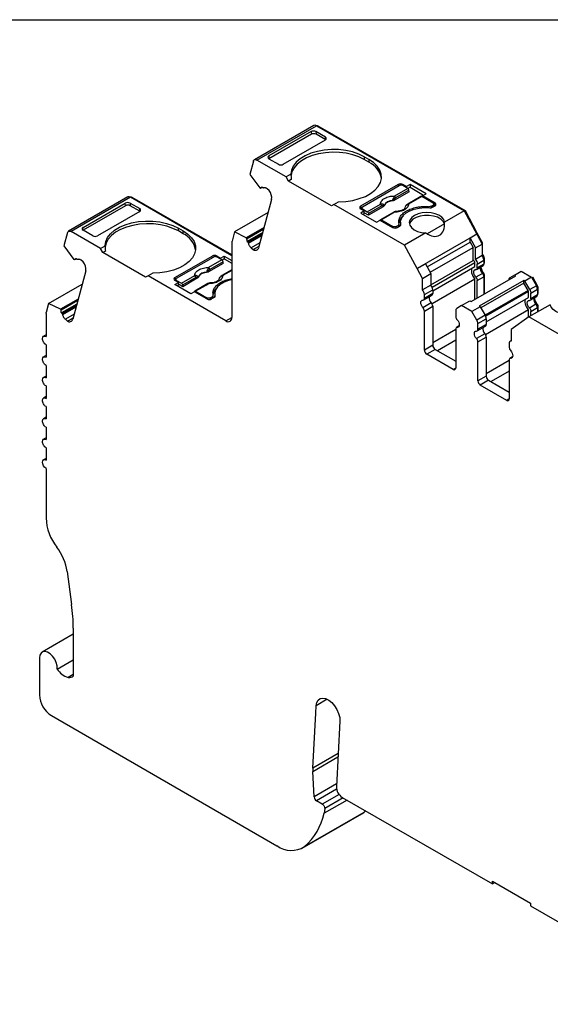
# Model space of a CAD drawing. Header units: millimetres. Extents: x 6 to 273, y 6 to 210.
# Tile 6 of 8: x 198 to 229, y 151 to 210. Entities that reach past the tile are written whole.
import ezdxf

# ---------------------------------------------------------------- set-up
doc = ezdxf.new("R2010")
doc.units = ezdxf.units.MM
doc.linetypes.add('SLD-Solid', pattern=[0])
doc.layers.add('TEXT', color=140, linetype='SLD-Solid', lineweight=25)

msp = doc.modelspace()

# ---------------------------------------------------------------- linework, layer by layer
for p, q in [((215.206, 203.261), (211.67, 201.22)), ((211.82, 201.206), (215.356, 203.247)), ((215.356, 203.247), (224.137, 198.177)), ((215.426, 203.206), (215.462, 203.226)), ((224.212, 198.175), (215.462, 203.226)), ((215.057, 202.739), (212.534, 201.283)), ((215.044, 202.895), (212.535, 201.447)), ((215.044, 202.895), (215.057, 202.739)), ((215.899, 202.565), (215.328, 202.895)), ((215.328, 202.895), (215.34, 202.739)), ((215.911, 202.41), (215.34, 202.739)), ((213.39, 200.953), (215.899, 202.402)), ((215.912, 202.41), (215.899, 202.565)), ((212.535, 201.447), (212.524, 201.29)), ((211.615, 201.142), (211.402, 200.346)), ((213.566, 200.198), (211.82, 201.206)), ((212.534, 201.283), (213.106, 200.953)), ((218.48, 201.239), (218.197, 201.402)), ((218.197, 201.402), (218.197, 201.239)), ((218.48, 201.075), (218.197, 201.239)), ((218.48, 201.239), (218.48, 201.075)), ((211.402, 200.346), (211.988, 199.551)), ((213.844, 200.359), (213.566, 200.198)), ((213.707, 199.953), (213.566, 200.198)), ((213.859, 200.04), (213.707, 199.953)), ((216.253, 198.483), (213.707, 199.953)), ((220.213, 199.749), (217.985, 198.463)), ((218.091, 198.422), (220.283, 199.688)), ((220.213, 199.749), (220.213, 199.647)), ((220.711, 199.624), (220.495, 199.749)), ((220.495, 199.749), (220.495, 199.688)), ((220.784, 199.521), (220.495, 199.688)), ((220.923, 199.747), (220.711, 199.624)), ((221.871, 199.199), (220.923, 199.747)), ((220.923, 199.747), (220.923, 199.583)), ((212.029, 199.515), (211.988, 199.551)), ((212.145, 199.582), (212.029, 199.515)), ((212.168, 199.561), (212.118, 199.605)), ((212.546, 199.395), (212.425, 199.502)), ((220.861, 199.313), (219.996, 198.814)), ((220.784, 199.521), (219.997, 199.066)), ((220.855, 199.406), (220.067, 198.951)), ((220.711, 199.563), (220.711, 199.624)), ((220.923, 199.583), (220.797, 199.511)), ((220.861, 199.313), (220.855, 199.406)), ((220.923, 199.583), (221.73, 199.118)), ((221.659, 199.077), (221.871, 199.199)), ((222.405, 198.647), (221.659, 199.077)), ((221.659, 199.077), (221.659, 199.016)), ((204.161, 199.01), (200.625, 196.969)), ((204.31, 198.996), (200.775, 196.955)), ((204.012, 198.487), (201.49, 197.031)), ((201.491, 197.195), (204, 198.644)), ((204.012, 198.487), (204, 198.644)), ((204.283, 198.644), (204.855, 198.314)), ((204.283, 198.644), (204.296, 198.488)), ((204.867, 198.158), (204.296, 198.488)), ((210.334, 195.518), (204.31, 198.996)), ((204.381, 198.955), (204.416, 198.975)), ((210.334, 195.559), (204.416, 198.975)), ((212.695, 198.861), (211.926, 195.993)), ((216.394, 198.565), (216.253, 198.483)), ((216.394, 198.565), (216.673, 198.726)), ((220.602, 196.136), (216.394, 198.565)), ((218.38, 198.133), (219.167, 198.587)), ((219.322, 198.425), (219.316, 198.488)), ((219.378, 198.486), (219.376, 198.5)), ((219.889, 198.797), (219.89, 198.782)), ((219.993, 198.879), (219.996, 198.814)), ((221.571, 199.043), (220.784, 198.588)), ((221.621, 199.038), (220.834, 198.583)), ((222.299, 198.647), (221.621, 199.038)), ((222.193, 198.463), (222.299, 198.524)), ((222.263, 198.402), (222.405, 198.483)), ((222.299, 198.524), (222.299, 198.422)), ((222.343, 198.447), (222.343, 198.585)), ((222.343, 198.519), (222.405, 198.483)), ((222.405, 198.483), (222.405, 198.647)), ((204.855, 198.15), (202.346, 196.702)), ((204.868, 198.158), (204.855, 198.314)), ((212.486, 198.084), (210.488, 196.93)), ((217.985, 198.463), (217.985, 198.3)), ((218.047, 198.335), (217.985, 198.3)), ((217.985, 198.3), (218.201, 198.175)), ((218.201, 198.175), (217.989, 198.053)), ((217.989, 198.053), (218.937, 197.505)), ((218.047, 198.361), (218.047, 198.264)), ((218.091, 198.3), (218.38, 198.133)), ((218.091, 198.238), (218.091, 198.3)), ((218.201, 198.012), (218.13, 197.971)), ((218.201, 198.012), (218.201, 198.175)), ((218.457, 197.925), (218.201, 198.073)), ((219.238, 198.472), (218.45, 198.018)), ((218.45, 198.018), (218.457, 197.925)), ((219.322, 198.425), (218.457, 197.925)), ((219.954, 198.109), (219.167, 197.655)), ((220.004, 198.104), (219.217, 197.65)), ((222.023, 198.43), (222.023, 198.374)), ((222.193, 198.375), (222.193, 198.463)), ((224.137, 198.177), (222.976, 197.507)), ((224.137, 198.177), (224.885, 196.791)), ((224.156, 198.143), (224.212, 198.175)), ((224.92, 196.862), (224.212, 198.175)), ((218.937, 197.505), (219.149, 197.628)), ((219.149, 197.628), (219.894, 197.197)), ((219.217, 197.65), (219.894, 197.259)), ((220.107, 197.259), (220.213, 197.32)), ((220.213, 197.32), (220.213, 197.218)), ((220.271, 197.252), (220.271, 197.402)), ((220.357, 197.514), (220.357, 197.351)), ((220.357, 197.351), (220.358, 197.311)), ((220.375, 197.343), (220.375, 197.379)), ((222.963, 197.409), (221.942, 196.819)), ((200.57, 196.891), (200.357, 196.095)), ((202.522, 195.946), (200.775, 196.955)), ((201.48, 197.038), (201.491, 197.195)), ((202.062, 196.701), (201.49, 197.031)), ((207.153, 197.15), (207.436, 196.987)), ((207.153, 196.987), (207.153, 197.15)), ((207.436, 196.824), (207.153, 196.987)), ((207.436, 196.824), (207.436, 196.987)), ((210.488, 196.93), (210.342, 196.383)), ((211.192, 196.581), (210.488, 196.93)), ((212.247, 197.189), (211.192, 196.581)), ((211.233, 196.544), (212.228, 197.118)), ((212.167, 196.891), (211.249, 196.361)), ((212.143, 196.804), (211.299, 196.317)), ((219.894, 197.259), (219.894, 197.197)), ((220.107, 197.172), (220.107, 197.259)), ((220.177, 197.197), (220.319, 197.279)), ((221.869, 196.868), (220.602, 196.136)), ((224.885, 196.791), (221.349, 194.75)), ((224.885, 196.791), (224.496, 196.566)), ((224.845, 196.818), (224.92, 196.862)), ((224.885, 196.791), (225.199, 196.208)), ((225.234, 196.279), (224.92, 196.861)), ((210.334, 196.324), (210.334, 191.844)), ((211.192, 196.581), (211.233, 196.544)), ((211.249, 196.361), (211.299, 196.317)), ((211.329, 196.262), (212.121, 196.719)), ((212.005, 196.286), (211.483, 195.985)), ((221.349, 194.75), (220.602, 196.136)), ((221.944, 194.85), (224.496, 196.323)), ((224.496, 196.323), (224.496, 196.566)), ((224.496, 196.566), (224.81, 195.984)), ((224.496, 196.323), (224.668, 196.002)), ((224.81, 195.984), (225.199, 196.208)), ((225.178, 196.246), (225.234, 196.279)), ((225.199, 196.208), (225.199, 195.523)), ((225.234, 195.569), (225.234, 196.279)), ((200.357, 196.095), (200.943, 195.3)), ((202.522, 195.946), (202.8, 196.107)), ((202.663, 195.701), (202.522, 195.946)), ((202.815, 195.789), (202.663, 195.701)), ((205.209, 194.232), (202.663, 195.701)), ((211.483, 195.985), (211.603, 195.878)), ((211.603, 195.878), (211.949, 196.077)), ((222.117, 194.529), (224.668, 196.002)), ((224.668, 195.233), (224.668, 196.002)), ((224.81, 195.298), (224.81, 195.984)), ((225.199, 195.549), (225.234, 195.569)), ((200.984, 195.264), (200.943, 195.3)), ((201.1, 195.33), (200.984, 195.264)), ((201.123, 195.31), (201.073, 195.354)), ((201.501, 195.144), (201.38, 195.251)), ((206.941, 194.211), (209.169, 195.497)), ((207.047, 194.171), (209.239, 195.436)), ((209.817, 195.061), (208.952, 194.562)), ((209.74, 195.269), (208.953, 194.815)), ((209.811, 195.154), (209.023, 194.7)), ((209.169, 195.395), (209.169, 195.497)), ((209.451, 195.497), (209.667, 195.373)), ((209.451, 195.497), (209.451, 195.436)), ((209.74, 195.269), (209.451, 195.436)), ((209.667, 195.373), (209.879, 195.495)), ((209.667, 195.311), (209.667, 195.373)), ((209.879, 195.332), (209.753, 195.259)), ((209.817, 195.061), (209.811, 195.154)), ((209.879, 195.495), (210.334, 195.232)), ((209.879, 195.495), (209.879, 195.332)), ((209.879, 195.332), (210.334, 195.069)), ((221.349, 194.75), (221.844, 195.036)), ((221.844, 195.036), (222.158, 194.453)), ((222.158, 193.784), (224.668, 195.233)), ((224.778, 195.102), (222.237, 193.635)), ((224.778, 194.874), (224.778, 195.102)), ((225.199, 195.523), (224.81, 195.298)), ((224.92, 195.02), (225.309, 195.245)), ((224.92, 194.792), (224.92, 195.02)), ((225.309, 195.017), (224.92, 194.792)), ((225.3, 195.321), (225.344, 195.347)), ((225.309, 195.245), (225.309, 195.017)), ((225.309, 195.099), (225.344, 195.119)), ((225.309, 195.065), (225.323, 195.073)), ((225.344, 195.119), (225.344, 195.347)), ((201.65, 194.61), (200.881, 191.742)), ((205.629, 194.474), (205.35, 194.313)), ((208.845, 194.545), (208.846, 194.53)), ((208.949, 194.627), (208.952, 194.562)), ((210.334, 194.68), (209.74, 194.337)), ((210.334, 194.646), (209.79, 194.332)), ((221.663, 194.167), (221.349, 194.75)), ((221.663, 194.167), (222.158, 194.453)), ((222.158, 194.453), (222.158, 193.768)), ((222.268, 193.425), (224.778, 194.874)), ((225.224, 194.467), (224.835, 194.243)), ((224.878, 194.701), (225.267, 194.925)), ((225.302, 194.47), (225.247, 194.439)), ((227.135, 194.364), (227.524, 194.589)), ((227.524, 194.589), (228.137, 194.235)), ((227.624, 194.531), (227.659, 194.551)), ((199.443, 192.679), (201.441, 193.833)), ((205.35, 194.313), (205.209, 194.232)), ((209.981, 191.64), (205.35, 194.313)), ((206.941, 194.211), (206.941, 194.048)), ((207.003, 194.084), (206.941, 194.048)), ((207.157, 193.924), (206.941, 194.048)), ((206.945, 193.801), (207.157, 193.924)), ((207.893, 193.254), (206.945, 193.801)), ((207.003, 194.109), (207.003, 194.012)), ((207.047, 194.048), (207.336, 193.881)), ((207.047, 193.987), (207.047, 194.048)), ((207.157, 193.76), (207.157, 193.924)), ((207.413, 193.674), (207.157, 193.821)), ((207.336, 193.881), (208.123, 194.336)), ((208.194, 194.221), (207.406, 193.766)), ((208.278, 194.173), (207.413, 193.674)), ((208.91, 193.858), (208.123, 193.403)), ((208.96, 193.853), (208.173, 193.398)), ((208.278, 194.173), (208.272, 194.236)), ((208.334, 194.234), (208.332, 194.249)), ((221.663, 193.482), (221.663, 194.167)), ((224.778, 194.126), (222.227, 192.653)), ((224.554, 192.793), (227.206, 194.323)), ((224.778, 192.922), (224.778, 194.126)), ((224.92, 194.044), (225.309, 194.269)), ((224.92, 193.004), (224.92, 194.044)), ((227.678, 194.051), (225.026, 192.52)), ((227.678, 193.888), (225.132, 192.418)), ((227.69, 193.881), (225.138, 192.408)), ((225.296, 194.343), (225.344, 194.371)), ((225.309, 194.269), (225.309, 193.228)), ((225.344, 193.249), (225.344, 194.371)), ((227.135, 194.364), (226.844, 194.196)), ((227.206, 194.323), (227.135, 194.364)), ((227.678, 193.888), (227.678, 194.051)), ((227.748, 194.01), (227.678, 194.051)), ((227.69, 193.881), (227.678, 193.888)), ((227.94, 193.448), (227.69, 193.881)), ((228.137, 194.235), (227.748, 194.01)), ((228.04, 193.506), (227.748, 194.01)), ((228.137, 194.235), (228.429, 193.73)), ((228.158, 194.199), (228.214, 194.231)), ((228.485, 193.762), (228.214, 194.231)), ((207.157, 193.76), (207.086, 193.719)), ((207.406, 193.766), (207.413, 193.674)), ((208.105, 193.376), (207.893, 193.254)), ((208.85, 192.946), (208.105, 193.376)), ((208.173, 193.398), (208.85, 193.007)), ((209.313, 193.262), (209.313, 193.099)), ((222.158, 193.768), (221.663, 193.482)), ((221.773, 193.204), (222.268, 193.489)), ((222.268, 193.262), (221.773, 192.976)), ((222.268, 193.489), (222.268, 193.262)), ((227.94, 193.448), (225.388, 191.975)), ((227.96, 193.378), (225.419, 191.911)), ((227.96, 193.037), (227.96, 193.378)), ((228.429, 193.73), (228.04, 193.506)), ((228.102, 193.296), (228.491, 193.521)), ((228.102, 192.956), (228.102, 193.296)), ((228.429, 193.73), (228.485, 193.762)), ((228.482, 193.597), (228.526, 193.623)), ((228.491, 193.521), (228.491, 193.18)), ((228.491, 193.262), (228.526, 193.282)), ((228.491, 193.228), (228.505, 193.236)), ((228.526, 193.282), (228.526, 193.623)), ((199.443, 192.679), (199.297, 192.132)), ((200.147, 192.33), (199.443, 192.679)), ((201.202, 192.938), (200.147, 192.33)), ((200.188, 192.293), (201.183, 192.867)), ((201.122, 192.64), (200.204, 192.11)), ((208.85, 193.007), (208.85, 192.946)), ((209.063, 193.007), (209.169, 193.068)), ((209.063, 192.92), (209.063, 193.007)), ((209.275, 193.028), (209.133, 192.946)), ((209.169, 193.068), (209.169, 192.966)), ((209.227, 193), (209.227, 193.15)), ((209.313, 193.099), (209.314, 193.06)), ((209.331, 193.091), (209.331, 193.127)), ((222.183, 192.712), (221.688, 192.426)), ((221.732, 192.884), (222.227, 193.17)), ((221.773, 192.976), (221.773, 193.204)), ((223.989, 192.548), (224.484, 192.834)), ((224.484, 192.834), (224.554, 192.793)), ((225.45, 191.588), (227.96, 193.037)), ((228.406, 192.63), (228.017, 192.406)), ((228.06, 192.864), (228.449, 193.089)), ((228.491, 193.18), (228.102, 192.956)), ((228.484, 192.633), (228.429, 192.602)), ((199.289, 192.073), (199.289, 190.708)), ((200.147, 192.33), (200.188, 192.293)), ((200.204, 192.11), (200.254, 192.066)), ((201.099, 192.553), (200.254, 192.066)), ((200.285, 192.011), (201.076, 192.468)), ((221.773, 192.228), (222.268, 192.513)), ((221.773, 189.907), (221.773, 192.228)), ((222.268, 192.513), (222.268, 190.193)), ((223.635, 192.242), (223.635, 191.901)), ((223.989, 192.548), (223.697, 192.379)), ((224.602, 192.194), (223.989, 192.548)), ((225.097, 192.48), (224.602, 192.194)), ((224.893, 191.689), (224.602, 192.194)), ((225.026, 192.52), (225.097, 192.48)), ((225.097, 192.48), (225.388, 191.975)), ((227.96, 192.289), (225.409, 190.816)), ((227.96, 191.852), (227.96, 192.289)), ((229.256, 192.603), (227.989, 191.872)), ((228.102, 192.207), (228.491, 192.432)), ((228.102, 191.937), (228.102, 192.207)), ((228.478, 192.506), (228.526, 192.534)), ((228.491, 192.432), (228.491, 192.161)), ((228.526, 192.182), (228.526, 192.534)), ((200.96, 192.035), (200.438, 191.734)), ((200.438, 191.734), (200.558, 191.626)), ((200.558, 191.626), (200.904, 191.826)), ((209.981, 191.64), (210.334, 191.844)), ((225.388, 191.975), (224.893, 191.689)), ((224.955, 191.48), (225.45, 191.766)), ((224.955, 191.139), (224.955, 191.48)), ((225.45, 191.766), (225.45, 191.425)), ((227.989, 191.872), (226.927, 191.128)), ((232.196, 189.443), (227.989, 191.872)), ((222.268, 190.356), (223.635, 191.145)), ((223.635, 191.153), (223.635, 188.832)), ((223.838, 191.337), (223.676, 191.244)), ((223.72, 191.254), (223.829, 191.317)), ((225.365, 190.875), (224.87, 190.589)), ((224.914, 191.048), (225.409, 191.333)), ((225.45, 191.425), (224.955, 191.139)), ((226.927, 191.128), (226.927, 190.443)), ((199.289, 190.81), (199.139, 190.723)), ((223.635, 190.492), (222.551, 189.866)), ((224.955, 190.391), (225.45, 190.676)), ((224.955, 188.07), (224.955, 190.391)), ((225.45, 190.676), (225.45, 188.356)), ((226.817, 190.292), (226.817, 190.064)), ((226.927, 190.457), (226.879, 190.429)), ((199.289, 190.218), (199.289, 189.483)), ((222.268, 190.193), (221.773, 189.907)), ((222.41, 189.948), (221.915, 189.662)), ((222.41, 189.948), (223.635, 189.241)), ((199.289, 189.585), (199.139, 189.498)), ((223.494, 188.751), (221.915, 189.662)), ((225.45, 188.519), (226.817, 189.308)), ((226.817, 189.316), (226.817, 186.996)), ((227.02, 189.501), (226.858, 189.408)), ((226.902, 189.417), (227.011, 189.48)), ((199.289, 188.994), (199.289, 188.259)), ((223.635, 188.832), (223.494, 188.751)), ((226.817, 188.655), (225.733, 188.029)), ((199.289, 188.36), (199.139, 188.273)), ((225.45, 188.356), (224.955, 188.07)), ((225.592, 188.111), (225.097, 187.825)), ((225.592, 188.111), (226.817, 187.404)), ((199.289, 187.769), (199.289, 187.034)), ((226.676, 186.914), (225.097, 187.825)), ((199.289, 187.135), (199.139, 187.049)), ((226.817, 186.996), (226.676, 186.914)), ((199.289, 186.544), (199.289, 185.809)), ((199.289, 185.91), (199.139, 185.824)), ((199.289, 185.319), (199.289, 184.584)), ((199.289, 184.686), (199.139, 184.599)), ((199.289, 184.094), (199.289, 183.359)), ((199.289, 183.461), (199.139, 183.374)), ((199.289, 182.869), (199.289, 179.918)), ((200.548, 176.731), (200.811, 174.778)), ((200.91, 173.361), (200.91, 170.519)), ((200.91, 173.015), (199.058, 171.946)), ((198.902, 171.603), (198.902, 169.398)), ((199.961, 170.937), (200.91, 171.485)), ((200.91, 170.618), (200.603, 170.441)), ((215.317, 168.305), (215.341, 168.759)), ((216.004, 169.142), (215.341, 168.759)), ((199.609, 168.173), (213.014, 160.435)), ((215.141, 165.05), (215.317, 168.305)), ((216.753, 167.845), (216.542, 163.944)), ((216.649, 165.921), (215.141, 165.05)), ((215.141, 164.849), (216.638, 165.713)), ((215.221, 163.339), (215.141, 164.849)), ((216.551, 164.107), (215.221, 163.339)), ((216.557, 163.794), (215.362, 163.105)), ((216.706, 163.481), (215.708, 162.905)), ((215.708, 162.905), (215.362, 163.105)), ((217.178, 163.145), (215.82, 162.361)), ((216.948, 163.277), (215.849, 162.643)), ((216.895, 163.308), (225.816, 158.158)), ((214.514, 160.286), (218.049, 162.327)), ((214.651, 160.382), (218.187, 162.423)), ((215.849, 162.643), (215.82, 162.361)), ((218.049, 162.327), (218.187, 162.423)), ((218.187, 162.423), (218.279, 162.502)), ((225.816, 158.321), (228.079, 157.015)), ((225.816, 158.158), (225.816, 158.321)), ((225.816, 158.158), (225.957, 158.24)), ((228.079, 157.015), (228.079, 156.852)), ((228.079, 156.852), (238.212, 151.002))]:
    msp.add_line(p, q)
at = {"flags": 128}
for points in [[(218.197, 201.402), (217.87, 201.562), (217.5, 201.688), (217.099, 201.776), (216.678, 201.824), (216.25, 201.831), (215.825, 201.796), (215.416, 201.721), (215.035, 201.607), (214.693, 201.458), (214.399, 201.277), (214.161, 201.071), (213.986, 200.845), (213.88, 200.605), (213.844, 200.359)], [(218.197, 201.239), (217.878, 201.395), (217.519, 201.519), (217.13, 201.607), (216.721, 201.658), (216.303, 201.669), (215.888, 201.641), (215.486, 201.573), (215.109, 201.469), (214.766, 201.331), (214.467, 201.162), (214.22, 200.967), (214.031, 200.751), (213.906, 200.521), (213.848, 200.282), (213.846, 200.253)], [(211.615, 201.142), (211.627, 201.173), (211.644, 201.198), (211.665, 201.217), (211.691, 201.229), (211.72, 201.234), (211.752, 201.232), (211.786, 201.222), (211.82, 201.206)], [(216.673, 198.726), (217.1, 198.746), (217.516, 198.808), (217.908, 198.908), (218.265, 199.046), (218.577, 199.216), (218.835, 199.413), (219.032, 199.633), (219.163, 199.869), (219.223, 200.114), (219.211, 200.362), (219.128, 200.605), (218.975, 200.836), (218.757, 201.049), (218.48, 201.239)], [(220.375, 197.379), (220.359, 197.56), (220.408, 197.738), (220.52, 197.907), (220.691, 198.059), (220.913, 198.187), (221.175, 198.285), (221.468, 198.35), (221.777, 198.379), (222.09, 198.369)], [(222.976, 197.507), (222.927, 197.659), (222.813, 197.799), (222.642, 197.917), (222.424, 198.007), (222.174, 198.062), (221.908, 198.079), (221.643, 198.057), (221.397, 197.996), (221.185, 197.902), (221.021, 197.779), (220.917, 197.637), (220.878, 197.484), (220.907, 197.331), (221.002, 197.186), (221.158, 197.061), (221.363, 196.962), (221.606, 196.896), (221.869, 196.868)], [(222.963, 197.409), (222.885, 197.558), (222.744, 197.691), (222.549, 197.798), (222.312, 197.874), (222.05, 197.912), (221.78, 197.91), (221.52, 197.868), (221.287, 197.79), (221.096, 197.68), (220.96, 197.545), (220.888, 197.395), (220.887, 197.391)], [(202.8, 196.107), (202.836, 196.354), (202.942, 196.594), (203.117, 196.82), (203.355, 197.026), (203.649, 197.206), (203.991, 197.355), (204.372, 197.469), (204.781, 197.544), (205.206, 197.579), (205.634, 197.572), (206.055, 197.524), (206.456, 197.436), (206.826, 197.31), (207.153, 197.15)], [(207.153, 196.987), (206.834, 197.143), (206.475, 197.267), (206.086, 197.356), (205.677, 197.406), (205.259, 197.417), (204.844, 197.389), (204.442, 197.322), (204.065, 197.218), (203.722, 197.079), (203.423, 196.91), (203.176, 196.715), (202.987, 196.5), (202.862, 196.269), (202.804, 196.03), (202.802, 196.001)], [(200.57, 196.891), (200.582, 196.922), (200.599, 196.947), (200.62, 196.966), (200.646, 196.978), (200.675, 196.983), (200.707, 196.981), (200.74, 196.971), (200.775, 196.955)], [(207.436, 196.987), (207.713, 196.798), (207.931, 196.585), (208.084, 196.353), (208.167, 196.11), (208.179, 195.863), (208.119, 195.618), (207.988, 195.382), (207.791, 195.162), (207.533, 194.964), (207.22, 194.794), (206.863, 194.657), (206.472, 194.556), (206.056, 194.495), (205.629, 194.474)], [(210.334, 194.083), (210.131, 194.034), (209.869, 193.935), (209.647, 193.807), (209.476, 193.656), (209.364, 193.487), (209.315, 193.308), (209.331, 193.127)], [(230.363, 193.242), (230.626, 193.214), (230.868, 193.148), (231.074, 193.049), (231.23, 192.924), (231.325, 192.779), (231.354, 192.626), (231.315, 192.473), (231.211, 192.331), (231.047, 192.208), (230.835, 192.114), (230.589, 192.053), (230.324, 192.031), (230.058, 192.048), (229.808, 192.103), (229.59, 192.193), (229.419, 192.311), (229.305, 192.451), (229.256, 192.603)], [(221.688, 192.426), (221.636, 192.494), (221.596, 192.57), (221.57, 192.649), (221.561, 192.724), (221.57, 192.789), (221.596, 192.838), (221.636, 192.868), (221.688, 192.875)], [(223.72, 191.703), (223.772, 191.635), (223.812, 191.559), (223.838, 191.48), (223.847, 191.405), (223.838, 191.34), (223.812, 191.29), (223.772, 191.261), (223.72, 191.254)], [(224.87, 190.589), (224.818, 190.657), (224.778, 190.733), (224.752, 190.812), (224.743, 190.887), (224.752, 190.952), (224.778, 191.002), (224.818, 191.031), (224.87, 191.038)], [(226.902, 189.866), (226.954, 189.798), (226.994, 189.722), (227.02, 189.643), (227.029, 189.568), (227.02, 189.503), (226.994, 189.454), (226.954, 189.424), (226.902, 189.417)], [(199.289, 182.869), (199.208, 182.935), (199.139, 183.028), (199.094, 183.134), (199.077, 183.237), (199.094, 183.321), (199.139, 183.374), (199.208, 183.388), (199.289, 183.359)], [(199.961, 170.937), (199.952, 171.121), (199.898, 171.32), (199.805, 171.517), (199.68, 171.695), (199.534, 171.839), (199.378, 171.937), (199.228, 171.98), (199.095, 171.964), (198.991, 171.891), (198.925, 171.767), (198.902, 171.603)], [(215.341, 168.759), (215.376, 168.948), (215.457, 169.093), (215.578, 169.184), (215.731, 169.215), (215.905, 169.184), (216.089, 169.092), (216.271, 168.947), (216.437, 168.758), (216.576, 168.538), (216.679, 168.302), (216.74, 168.065), (216.753, 167.845)]]:
    msp.add_lwpolyline(points, dxfattribs=at)
for centre, radius, start, end in [((215.268, 203.122), 0.152, 54.67239, 114.01711), ((215.402, 203.143), 0.102, 54.34676, 109.60724), ((217.919, 199.873), 1.327, 10.55249, 64.96313), ((220.354, 199.476), 0.307, 62.6096, 117.39042), ((212.026, 198.963), 0.676, 351.38161, 39.7694), ((219.913, 198.936), 0.155, 5.68902, 57.19916), ((204.223, 198.872), 0.152, 54.80899, 114.06172), ((204.357, 198.893), 0.102, 54.52046, 109.65287), ((219.083, 198.457), 0.155, 5.68902, 57.19916), ((219.208, 198.535), 0.118, 336.66805, 18.17486), ((219.878, 198.224), 0.573, 88.84481, 151.14981), ((219.671, 198.496), 0.5, 49.88216, 58.74263), ((220.677, 198.485), 0.00686, 52.52034, 103.5057), ((220.805, 198.543), 0.0497, 54.01604, 114.69587), ((222.374, 198.565), 0.0873, 290.78336, 69.21621), ((218.016, 198.381), 0.0873, 110.78347, 249.21698), ((219.975, 198.064), 0.0498, 54.01822, 114.67137), ((222.124, 198.668), 0.301, 263.66944, 297.5974), ((220.284, 197.364), 0.0919, 292.11456, 9.09384), ((206.875, 195.622), 1.327, 10.55249, 64.96313), ((220.036, 197.47), 0.307, 242.60974, 297.39022), ((210.564, 196.326), 0.23, 165.57282, 180.51026), ((211.727, 196.042), 0.205, 233.14551, 346.27553), ((200.981, 194.712), 0.676, 351.38161, 39.7694), ((209.31, 195.224), 0.307, 62.60967, 117.39033), ((224.847, 195.223), 0.462, 2.68162, 40.48108), ((225.21, 195.007), 0.0995, 305.30611, 6.00619), ((208.834, 193.972), 0.573, 88.84481, 151.14981), ((208.627, 194.244), 0.5, 49.88216, 58.74263), ((208.869, 194.684), 0.155, 5.68902, 57.19916), ((225.493, 194.756), 0.395, 168.79208, 226.95592), ((224.998, 194.253), 0.311, 2.82593, 43.43122), ((206.972, 194.13), 0.0873, 110.78348, 249.21698), ((208.039, 194.205), 0.155, 5.68902, 57.19916), ((208.164, 194.283), 0.118, 336.66805, 18.17486), ((208.931, 193.813), 0.0498, 54.01822, 114.67137), ((209.633, 194.233), 0.00686, 52.52034, 103.5057), ((209.76, 194.292), 0.0497, 54.01604, 114.69587), ((221.312, 193.182), 0.462, 2.6816, 40.48111), ((221.807, 193.468), 0.462, 2.68163, 40.48107), ((222.169, 193.251), 0.0995, 305.30602, 6.00582), ((228.058, 193.506), 0.433, 1.95642, 31.14371), ((208.992, 193.219), 0.307, 242.60998, 297.3903), ((209.24, 193.113), 0.0919, 292.11493, 9.09371), ((221.689, 192.961), 0.0853, 269.39175, 10.36502), ((222.453, 193), 0.395, 168.79208, 226.95598), ((221.957, 192.498), 0.311, 2.82617, 43.43111), ((228.675, 192.919), 0.395, 168.79207, 226.95594), ((228.18, 192.416), 0.311, 2.82606, 43.43123), ((228.392, 193.17), 0.0995, 305.30578, 6.00643), ((221.462, 192.212), 0.311, 2.82606, 43.43134), ((223.785, 192.257), 0.151, 125.69812, 185.62053), ((200.682, 191.791), 0.205, 233.14551, 346.27553), ((210.119, 191.809), 0.218, 230.79667, 9.21405), ((223.946, 191.917), 0.311, 182.82626, 223.43119), ((224.523, 191.465), 0.433, 1.95645, 31.14372), ((225.018, 191.751), 0.433, 1.95669, 31.14358), ((223.719, 191.168), 0.0853, 89.39197, 190.36578), ((224.871, 191.124), 0.0853, 269.39183, 10.36529), ((225.635, 191.164), 0.395, 168.79207, 226.95596), ((225.139, 190.661), 0.311, 2.82618, 43.43118), ((225.351, 191.414), 0.0995, 305.306, 6.0061), ((224.644, 190.375), 0.311, 2.82618, 43.43118), ((226.946, 190.314), 0.131, 98.38579, 189.50163), ((222.08, 189.921), 0.307, 182.60555, 237.3945), ((222.575, 190.207), 0.307, 182.60548, 237.39454), ((227.128, 190.08), 0.311, 182.82615, 223.43126), ((226.901, 189.331), 0.0853, 89.39187, 190.36542), ((223.549, 188.819), 0.0873, 230.79687, 9.21367), ((225.262, 188.084), 0.307, 182.60562, 237.39459), ((225.757, 188.37), 0.307, 182.60554, 237.39463), ((226.731, 186.982), 0.0873, 230.79706, 9.21398), ((202.326, 180.051), 3.04, 182.51692, 217.92425), ((197.373, 176.235), 3.213, 8.88874, 37.31959), ((190.29, 173.333), 10.619, 0.15238, 7.81787), ((200.892, 171.48), 1.079, 210.25442, 254.45413), ((200.437, 169.468), 1.537, 182.60554, 237.39441), ((217.027, 164.952), 1.889, 177.01428, 183.11535), ((217.303, 163.95), 0.761, 180.41914, 237.5877), ((215.53, 163.365), 0.31, 184.83521, 237.24431), ((212.214, 163.155), 3.692, 311.30381, 347.57405), ((213.87, 161.571), 1.422, 232.98477, 303.29035)]:
    msp.add_arc(centre, radius, start, end)
for centre, major_axis, ratio, start_param, end_param in [((215.186, 202.813), (0.2, 0.001), 0.577279, 0.781586, 2.352383), ((215.198, 202.657), (0.2, 0.001), 0.577279, 0.781587, 2.352383), ((215.757, 202.483), (0.2, 0.001), 0.577279, 5.493975, 7.06477), ((212.676, 201.365), (0.2, 0.001), 0.577279, 2.352383, 3.923179), ((213.248, 201.035), (0.2, 0.001), 0.577279, 3.923179, 5.493975), ((216.394, 198.891), (-1.803, 3.123), 0.577335, 0.787087, 0.892479), ((204.142, 198.562), (0.2, 0.001), 0.577279, 0.781586, 2.352383), ((204.713, 198.232), (0.2, 0.001), 0.577279, 5.493975, 7.06477), ((221.927, 198.105), (-0.725, 1.386), 0.547657, 2.323184, 4.005348), ((221.927, 197.862), (-0.725, 1.386), 0.547657, 4.045175, 4.11376), ((201.632, 197.113), (0.2, 0.001), 0.577279, 2.352383, 3.923179), ((202.204, 196.783), (0.2, 0.001), 0.577279, 3.923179, 5.493975), ((205.35, 194.64), (-1.803, 3.123), 0.577335, 0.787087, 0.89248)]:
    msp.add_ellipse(centre, major_axis=major_axis, ratio=ratio, start_param=start_param, end_param=end_param)
for points, knots in [([(220.495, 199.688), (220.485, 199.693), (220.466, 199.702), (220.429, 199.711), (220.383, 199.714), (220.329, 199.709), (220.299, 199.695), (220.283, 199.688)], [0, 0, 0, 0, 0.168224, 0.331133, 0.500763, 0.749586, 1, 1, 1, 1]), ([(212.029, 199.515), (212.037, 199.528), (212.052, 199.555), (212.082, 199.585), (212.106, 199.598), (212.118, 199.605)], [0, 0, 0, 0, 0.3345063, 0.6654937, 1, 1, 1, 1]), ([(212.211, 199.551), (212.22, 199.557), (212.238, 199.568), (212.272, 199.573), (212.314, 199.568), (212.367, 199.549), (212.406, 199.518), (212.425, 199.502)], [0, 0, 0, 0, 0.1671016, 0.3319461, 0.5003862, 0.7494426, 1, 1, 1, 1]), ([(219.167, 198.587), (219.168, 198.602), (219.17, 198.632), (219.181, 198.677), (219.2, 198.721), (219.235, 198.78), (219.299, 198.852), (219.407, 198.928), (219.539, 198.99), (219.686, 199.034), (219.841, 199.061), (219.945, 199.065), (219.997, 199.066)], [0, 0, 0, 0, 0.0602697, 0.1200562, 0.1798933, 0.2403137, 0.3700145, 0.5001284, 0.6298294, 0.7599435, 0.879871, 1, 1, 1, 1]), ([(220.855, 199.406), (220.853, 199.427), (220.845, 199.451), (220.819, 199.493), (220.802, 199.511), (220.784, 199.521)], [0, 0, 0, 0, 0.5, 0.5, 1, 1, 1, 1]), ([(204.296, 198.488), (204.286, 198.493), (204.267, 198.503), (204.232, 198.514), (204.194, 198.52), (204.142, 198.523), (204.074, 198.517), (204.033, 198.497), (204.012, 198.487)], [0, 0, 0, 0, 0.126961, 0.24931, 0.372135, 0.500462, 0.749301, 1, 1, 1, 1]), ([(219.316, 198.488), (219.309, 198.489), (219.293, 198.493), (219.266, 198.487), (219.247, 198.477), (219.238, 198.472)], [0, 0, 0, 0, 0.317222, 0.645084, 1, 1, 1, 1]), ([(219.376, 198.5), (219.373, 198.499), (219.366, 198.496), (219.349, 198.492), (219.333, 198.49), (219.321, 198.488), (219.316, 198.488)], [0, 0, 0, 0, 0.332097, 0.61117, 0.833934, 1, 1, 1, 1]), ([(219.378, 198.486), (219.375, 198.478), (219.368, 198.463), (219.349, 198.442), (219.331, 198.43), (219.322, 198.425)], [0, 0, 0, 0, 0.3357194, 0.6642806, 1, 1, 1, 1]), ([(219.89, 198.782), (219.865, 198.778), (219.814, 198.772), (219.742, 198.757), (219.674, 198.736), (219.611, 198.711), (219.547, 198.679), (219.487, 198.638), (219.436, 198.59), (219.398, 198.539), (219.384, 198.504), (219.378, 198.486)], [0, 0, 0, 0, 0.101069, 0.200103, 0.298615, 0.398141, 0.500173, 0.626627, 0.756016, 0.877292, 1, 1, 1, 1]), ([(219.889, 198.797), (219.894, 198.809), (219.903, 198.832), (219.914, 198.866), (219.923, 198.897), (219.928, 198.915), (219.93, 198.924)], [0, 0, 0, 0, 0.306881, 0.575882, 0.806979, 1, 1, 1, 1]), ([(219.993, 198.879), (219.981, 198.867), (219.951, 198.836), (219.913, 198.812), (219.889, 198.797)], [0, 0, 0, 0, 0.389276, 1, 1, 1, 1]), ([(219.996, 198.814), (219.986, 198.808), (219.966, 198.798), (219.93, 198.787), (219.903, 198.783), (219.89, 198.782)], [0, 0, 0, 0, 0.3357194, 0.6642806, 1, 1, 1, 1]), ([(220.067, 198.951), (220.053, 198.942), (220.026, 198.924), (220.004, 198.893), (219.993, 198.879)], [0, 0, 0, 0, 0.521485, 1, 1, 1, 1]), ([(220.834, 198.583), (220.833, 198.568), (220.831, 198.538), (220.82, 198.494), (220.801, 198.45), (220.766, 198.391), (220.702, 198.319), (220.594, 198.243), (220.462, 198.181), (220.315, 198.137), (220.16, 198.109), (220.056, 198.106), (220.004, 198.104)], [0, 0, 0, 0, 0.06027, 0.120056, 0.179893, 0.240314, 0.370015, 0.500128, 0.629829, 0.759943, 0.879871, 1, 1, 1, 1]), ([(220.784, 198.588), (220.762, 198.574), (220.723, 198.549), (220.69, 198.509), (220.675, 198.491)], [0, 0, 0, 0, 0.553024, 1, 1, 1, 1]), ([(221.621, 199.038), (221.612, 199.042), (221.595, 199.049), (221.578, 199.049), (221.572, 199.043), (221.571, 199.042)], [0, 0, 0, 0, 0.472475, 0.94495, 1, 1, 1, 1]), ([(222.299, 198.647), (222.326, 198.631), (222.343, 198.608), (222.343, 198.563), (222.326, 198.54), (222.299, 198.524)], [0, 0, 0, 0, 0.5, 0.5, 1, 1, 1, 1]), ([(218.091, 198.3), (218.064, 198.316), (218.047, 198.338), (218.047, 198.384), (218.064, 198.406), (218.091, 198.422)], [0, 0, 0, 0, 0.5, 0.5, 1, 1, 1, 1]), ([(218.38, 198.133), (218.398, 198.123), (218.415, 198.105), (218.441, 198.063), (218.449, 198.039), (218.45, 198.018)], [0, 0, 0, 0, 0.5, 0.5, 1, 1, 1, 1]), ([(220.057, 198.143), (220.04, 198.14), (220.007, 198.136), (219.971, 198.118), (219.954, 198.109)], [0, 0, 0, 0, 0.512278, 1, 1, 1, 1]), ([(220.057, 198.142), (220.052, 198.141), (220.037, 198.139), (220.017, 198.118), (220.004, 198.104)], [0, 0, 0, 0, 0.3178823, 1, 1, 1, 1]), ([(220.071, 198.138), (220.067, 198.141), (220.063, 198.144), (220.058, 198.142), (220.057, 198.142)], [0, 0, 0, 0, 0.826719, 1, 1, 1, 1]), ([(220.619, 198.356), (220.598, 198.327), (220.557, 198.269), (220.415, 198.199), (220.247, 198.152), (220.119, 198.147), (220.066, 198.145)], [0, 0, 0, 0, 0.261846, 0.528245, 0.802184, 1, 1, 1, 1]), ([(220.269, 197.418), (220.264, 197.441), (220.255, 197.487), (220.252, 197.556), (220.258, 197.625), (220.273, 197.693), (220.298, 197.761), (220.354, 197.872), (220.472, 198.019), (220.698, 198.183), (220.981, 198.313), (221.273, 198.391), (221.544, 198.43), (221.784, 198.444), (221.943, 198.435), (222.023, 198.43)], [0, 0, 0, 0, 0.042112, 0.083729, 0.125101, 0.166484, 0.208132, 0.250294, 0.375098, 0.50009, 0.624895, 0.749887, 0.833557, 0.916248, 1, 1, 1, 1]), ([(219.146, 197.616), (219.148, 197.635), (219.156, 197.65), (219.182, 197.662), (219.199, 197.66), (219.217, 197.65)], [0, 0, 0, 0, 0.5, 0.5, 1, 1, 1, 1]), ([(220.213, 197.32), (220.223, 197.327), (220.243, 197.34), (220.262, 197.365), (220.273, 197.391), (220.27, 197.409), (220.269, 197.418)], [0, 0, 0, 0, 0.249233, 0.499959, 0.749241, 1, 1, 1, 1]), ([(220.54, 197.892), (220.521, 197.879), (220.427, 197.812), (220.323, 197.671), (220.285, 197.541), (220.266, 197.48)], [0, 0, 0, 0, 0.1148397, 0.578088, 1, 1, 1, 1]), ([(220.107, 197.259), (220.079, 197.243), (220.04, 197.233), (219.961, 197.233), (219.922, 197.243), (219.894, 197.259)], [0, 0, 0, 0, 0.5, 0.5, 1, 1, 1, 1]), ([(211.249, 196.361), (211.244, 196.383), (211.235, 196.426), (211.23, 196.488), (211.232, 196.525), (211.233, 196.544)], [0, 0, 0, 0, 0.3345062, 0.6654938, 1, 1, 1, 1]), ([(211.483, 195.985), (211.47, 195.996), (211.445, 196.02), (211.411, 196.064), (211.377, 196.119), (211.345, 196.187), (211.335, 196.237), (211.329, 196.262)], [0, 0, 0, 0, 0.167102, 0.331946, 0.500386, 0.749443, 1, 1, 1, 1]), ([(225.344, 195.347), (225.344, 195.383), (225.333, 195.426), (225.293, 195.506), (225.265, 195.543), (225.234, 195.569)], [0, 0, 0, 0, 0.5, 0.5, 1, 1, 1, 1]), ([(200.984, 195.264), (200.992, 195.277), (201.007, 195.304), (201.037, 195.334), (201.061, 195.347), (201.073, 195.354)], [0, 0, 0, 0, 0.334506, 0.665494, 1, 1, 1, 1]), ([(201.166, 195.3), (201.175, 195.306), (201.193, 195.317), (201.227, 195.322), (201.269, 195.317), (201.322, 195.298), (201.361, 195.267), (201.38, 195.251)], [0, 0, 0, 0, 0.167102, 0.331946, 0.500386, 0.749443, 1, 1, 1, 1]), ([(209.451, 195.436), (209.441, 195.441), (209.422, 195.451), (209.385, 195.459), (209.339, 195.463), (209.285, 195.458), (209.255, 195.443), (209.239, 195.436)], [0, 0, 0, 0, 0.168224, 0.331133, 0.500763, 0.749586, 1, 1, 1, 1]), ([(209.811, 195.154), (209.809, 195.175), (209.801, 195.199), (209.775, 195.241), (209.758, 195.259), (209.74, 195.269)], [0, 0, 0, 0, 0.5, 0.5, 1, 1, 1, 1]), ([(224.778, 195.102), (224.778, 195.131), (224.764, 195.169), (224.719, 195.222), (224.69, 195.237), (224.668, 195.233)], [0, 0, 0, 0, 0.5, 0.5, 1, 1, 1, 1]), ([(224.81, 195.298), (224.843, 195.258), (224.871, 195.211), (224.91, 195.113), (224.92, 195.064), (224.92, 195.02)], [0, 0, 0, 0, 0.5, 0.5, 1, 1, 1, 1]), ([(225.323, 195.074), (225.326, 195.076), (225.335, 195.081), (225.342, 195.097), (225.344, 195.112), (225.344, 195.119)], [0, 0, 0, 0, 0.26222, 0.63111, 1, 1, 1, 1]), ([(208.123, 194.336), (208.124, 194.351), (208.126, 194.381), (208.137, 194.426), (208.156, 194.469), (208.191, 194.529), (208.255, 194.6), (208.363, 194.676), (208.495, 194.739), (208.642, 194.782), (208.797, 194.81), (208.901, 194.813), (208.953, 194.815)], [0, 0, 0, 0, 0.06027, 0.120056, 0.179893, 0.240314, 0.370015, 0.500128, 0.629829, 0.759943, 0.879871, 1, 1, 1, 1]), ([(208.846, 194.53), (208.821, 194.527), (208.77, 194.521), (208.698, 194.505), (208.63, 194.485), (208.567, 194.459), (208.503, 194.427), (208.443, 194.386), (208.392, 194.339), (208.354, 194.287), (208.34, 194.252), (208.334, 194.234)], [0, 0, 0, 0, 0.101069, 0.200103, 0.298615, 0.398141, 0.500173, 0.626627, 0.756016, 0.877292, 1, 1, 1, 1]), ([(208.845, 194.545), (208.85, 194.557), (208.859, 194.58), (208.87, 194.615), (208.879, 194.645), (208.884, 194.664), (208.886, 194.672)], [0, 0, 0, 0, 0.306881, 0.575882, 0.806979, 1, 1, 1, 1]), ([(208.949, 194.627), (208.937, 194.615), (208.907, 194.585), (208.869, 194.56), (208.845, 194.545)], [0, 0, 0, 0, 0.389276, 1, 1, 1, 1]), ([(208.952, 194.562), (208.942, 194.557), (208.922, 194.546), (208.886, 194.535), (208.859, 194.532), (208.846, 194.53)], [0, 0, 0, 0, 0.335719, 0.664281, 1, 1, 1, 1]), ([(209.023, 194.7), (209.009, 194.69), (208.982, 194.673), (208.96, 194.642), (208.949, 194.627)], [0, 0, 0, 0, 0.521485, 1, 1, 1, 1]), ([(224.603, 194.773), (224.595, 194.76), (224.571, 194.72), (224.562, 194.624), (224.576, 194.499), (224.62, 194.365), (224.688, 194.234), (224.748, 194.162), (224.778, 194.126)], [0, 0, 0, 0, 0.093688, 0.274951, 0.456213, 0.637475, 0.818738, 1, 1, 1, 1]), ([(224.835, 194.243), (224.823, 194.257), (224.799, 194.285), (224.767, 194.334), (224.737, 194.394), (224.713, 194.466), (224.705, 194.542), (224.713, 194.608), (224.74, 194.658), (224.78, 194.69), (224.817, 194.691), (224.835, 194.692)], [0, 0, 0, 0, 0.08328, 0.165662, 0.250294, 0.373781, 0.500178, 0.623657, 0.750052, 0.874275, 1, 1, 1, 1]), ([(225.133, 194.872), (225.132, 194.87), (225.128, 194.84), (225.142, 194.767), (225.175, 194.662), (225.23, 194.557), (225.278, 194.499), (225.302, 194.47)], [0, 0, 0, 0, 0.0133513, 0.2600135, 0.5066757, 0.7533378, 1, 1, 1, 1]), ([(207.047, 194.048), (207.019, 194.064), (207.003, 194.087), (207.003, 194.132), (207.019, 194.154), (207.047, 194.171)], [0, 0, 0, 0, 0.5, 0.5, 1, 1, 1, 1]), ([(207.336, 193.881), (207.353, 193.871), (207.371, 193.853), (207.397, 193.811), (207.405, 193.787), (207.406, 193.766)], [0, 0, 0, 0, 0.5, 0.5, 1, 1, 1, 1]), ([(208.272, 194.236), (208.265, 194.238), (208.249, 194.241), (208.222, 194.235), (208.203, 194.226), (208.194, 194.221)], [0, 0, 0, 0, 0.317222, 0.645084, 1, 1, 1, 1]), ([(208.332, 194.249), (208.329, 194.247), (208.322, 194.244), (208.305, 194.241), (208.289, 194.238), (208.277, 194.237), (208.272, 194.236)], [0, 0, 0, 0, 0.332097, 0.61117, 0.833934, 1, 1, 1, 1]), ([(208.334, 194.234), (208.331, 194.227), (208.324, 194.211), (208.305, 194.19), (208.287, 194.179), (208.278, 194.173)], [0, 0, 0, 0, 0.335719, 0.664281, 1, 1, 1, 1]), ([(209.013, 193.891), (208.996, 193.889), (208.963, 193.885), (208.927, 193.867), (208.91, 193.858)], [0, 0, 0, 0, 0.512278, 1, 1, 1, 1]), ([(209.79, 194.332), (209.789, 194.317), (209.787, 194.287), (209.776, 194.242), (209.757, 194.198), (209.722, 194.139), (209.657, 194.067), (209.55, 193.991), (209.418, 193.929), (209.271, 193.885), (209.116, 193.858), (209.012, 193.854), (208.96, 193.853)], [0, 0, 0, 0, 0.0602697, 0.1200562, 0.1798933, 0.2403137, 0.3700145, 0.5001284, 0.6298294, 0.7599435, 0.879871, 1, 1, 1, 1]), ([(209.013, 193.89), (209.008, 193.889), (208.993, 193.887), (208.973, 193.867), (208.96, 193.853)], [0, 0, 0, 0, 0.317882, 1, 1, 1, 1]), ([(209.027, 193.886), (209.023, 193.889), (209.019, 193.892), (209.014, 193.89), (209.013, 193.89)], [0, 0, 0, 0, 0.826719, 1, 1, 1, 1]), ([(209.575, 194.105), (209.554, 194.076), (209.513, 194.017), (209.371, 193.947), (209.203, 193.901), (209.075, 193.896), (209.022, 193.894)], [0, 0, 0, 0, 0.2618461, 0.528245, 0.8021841, 1, 1, 1, 1]), ([(209.225, 193.166), (209.216, 193.235), (209.198, 193.374), (209.277, 193.579), (209.429, 193.767), (209.653, 193.932), (209.938, 194.058), (210.173, 194.132), (210.313, 194.147), (210.334, 194.15)], [0, 0, 0, 0, 0.161676, 0.323351, 0.485027, 0.646702, 0.808378, 0.970053, 1, 1, 1, 1]), ([(209.74, 194.337), (209.718, 194.323), (209.679, 194.297), (209.646, 194.258), (209.631, 194.24)], [0, 0, 0, 0, 0.553024, 1, 1, 1, 1]), ([(226.844, 194.196), (226.837, 194.192), (226.825, 194.183), (226.81, 194.165), (226.795, 194.14), (226.784, 194.106), (226.782, 194.074), (226.782, 194.059)], [0, 0, 0, 0, 0.166556, 0.332331, 0.500193, 0.749367, 1, 1, 1, 1]), ([(208.102, 193.364), (208.104, 193.384), (208.112, 193.398), (208.138, 193.411), (208.155, 193.408), (208.173, 193.398)], [0, 0, 0, 0, 0.5, 0.5, 1, 1, 1, 1]), ([(209.471, 193.622), (209.461, 193.615), (209.376, 193.554), (209.279, 193.42), (209.241, 193.29), (209.222, 193.228)], [0, 0, 0, 0, 0.066733, 0.5551579, 1, 1, 1, 1]), ([(228.505, 193.237), (228.508, 193.239), (228.517, 193.244), (228.524, 193.26), (228.526, 193.275), (228.526, 193.282)], [0, 0, 0, 0, 0.262221, 0.63111, 1, 1, 1, 1]), ([(209.063, 193.007), (209.035, 192.991), (208.996, 192.982), (208.917, 192.982), (208.878, 192.991), (208.85, 193.007)], [0, 0, 0, 0, 0.5, 0.5, 1, 1, 1, 1]), ([(209.169, 193.068), (209.179, 193.075), (209.199, 193.089), (209.218, 193.113), (209.229, 193.14), (209.226, 193.157), (209.225, 193.166)], [0, 0, 0, 0, 0.249233, 0.499959, 0.749241, 1, 1, 1, 1]), ([(227.785, 192.936), (227.777, 192.923), (227.753, 192.883), (227.744, 192.787), (227.758, 192.662), (227.802, 192.528), (227.87, 192.398), (227.93, 192.325), (227.96, 192.289)], [0, 0, 0, 0, 0.093689, 0.274951, 0.456213, 0.637476, 0.818738, 1, 1, 1, 1]), ([(228.017, 192.406), (228.005, 192.42), (227.981, 192.448), (227.949, 192.497), (227.919, 192.557), (227.895, 192.629), (227.887, 192.705), (227.895, 192.772), (227.922, 192.821), (227.962, 192.853), (227.999, 192.854), (228.017, 192.855)], [0, 0, 0, 0, 0.0832795, 0.1656625, 0.2502941, 0.3737808, 0.5001782, 0.6236571, 0.7500515, 0.8742751, 1, 1, 1, 1]), ([(228.315, 193.035), (228.314, 193.034), (228.31, 193.003), (228.324, 192.93), (228.357, 192.825), (228.411, 192.72), (228.46, 192.662), (228.484, 192.633)], [0, 0, 0, 0, 0.013351, 0.260014, 0.506676, 0.753338, 1, 1, 1, 1]), ([(200.204, 192.11), (200.2, 192.132), (200.19, 192.175), (200.185, 192.237), (200.187, 192.274), (200.188, 192.293)], [0, 0, 0, 0, 0.3345062, 0.6654938, 1, 1, 1, 1]), ([(200.438, 191.734), (200.425, 191.745), (200.4, 191.769), (200.366, 191.813), (200.332, 191.868), (200.3, 191.936), (200.29, 191.986), (200.285, 192.011)], [0, 0, 0, 0, 0.167102, 0.331946, 0.500386, 0.749443, 1, 1, 1, 1]), ([(199.289, 190.218), (199.234, 190.25), (199.179, 190.309), (199.1, 190.445), (199.077, 190.522), (199.077, 190.65), (199.1, 190.7), (199.179, 190.746), (199.234, 190.74), (199.289, 190.708)], [0, 0, 0, 0, 0.25, 0.25, 0.5, 0.5, 0.75, 0.75, 1, 1, 1, 1]), ([(199.289, 188.994), (199.234, 189.026), (199.179, 189.084), (199.1, 189.22), (199.077, 189.297), (199.077, 189.425), (199.1, 189.476), (199.179, 189.521), (199.234, 189.516), (199.289, 189.483)], [0, 0, 0, 0, 0.25, 0.25, 0.5, 0.5, 0.75, 0.75, 1, 1, 1, 1]), ([(199.289, 187.769), (199.234, 187.801), (199.179, 187.859), (199.1, 187.995), (199.077, 188.072), (199.077, 188.2), (199.1, 188.251), (199.179, 188.296), (199.234, 188.291), (199.289, 188.259)], [0, 0, 0, 0, 0.25, 0.25, 0.5, 0.5, 0.75, 0.75, 1, 1, 1, 1]), ([(199.289, 186.544), (199.234, 186.576), (199.179, 186.634), (199.1, 186.77), (199.077, 186.847), (199.077, 186.975), (199.1, 187.026), (199.179, 187.071), (199.234, 187.066), (199.289, 187.034)], [0, 0, 0, 0, 0.25, 0.25, 0.5, 0.5, 0.75, 0.75, 1, 1, 1, 1]), ([(199.289, 185.319), (199.234, 185.351), (199.179, 185.409), (199.1, 185.545), (199.077, 185.622), (199.077, 185.751), (199.1, 185.801), (199.179, 185.847), (199.234, 185.841), (199.289, 185.809)], [0, 0, 0, 0, 0.25, 0.25, 0.5, 0.5, 0.75, 0.75, 1, 1, 1, 1]), ([(199.289, 184.094), (199.234, 184.126), (199.179, 184.185), (199.1, 184.321), (199.077, 184.398), (199.077, 184.526), (199.1, 184.576), (199.179, 184.622), (199.234, 184.616), (199.289, 184.584)], [0, 0, 0, 0, 0.25, 0.25, 0.5, 0.5, 0.75, 0.75, 1, 1, 1, 1]), ([(200.603, 170.441), (200.669, 170.43), (200.729, 170.433), (200.831, 170.463), (200.874, 170.486), (200.91, 170.519)], [0, 0, 0, 0, 0.25, 0.25, 0.4638839, 0.4638839, 0.4638839, 0.4638839]), ([(215.708, 162.905), (215.748, 162.882), (215.787, 162.839), (215.84, 162.74), (215.853, 162.686), (215.849, 162.643)], [0, 0, 0, 0, 0.5, 0.5, 1, 1, 1, 1])]:
    msp.add_open_spline(points, degree=3, knots=knots)
for points in [[(212.211, 199.551), (212.2, 199.543), (212.183, 199.547), (212.168, 199.561)], [(219.997, 199.066), (219.97, 199.036), (219.946, 198.987), (219.93, 198.924)], [(219.32, 198.571), (219.277, 198.6), (219.221, 198.603), (219.167, 198.587)], [(219.376, 198.5), (219.37, 198.525), (219.352, 198.55), (219.32, 198.571)], [(220.625, 198.372), (220.631, 198.415), (220.649, 198.456), (220.681, 198.49)], [(220.681, 198.49), (220.724, 198.537), (220.78, 198.568), (220.834, 198.583)], [(222.193, 198.463), (222.149, 198.438), (222.084, 198.425), (222.023, 198.43)], [(211.299, 196.317), (211.314, 196.303), (211.326, 196.281), (211.329, 196.262)], [(201.166, 195.3), (201.156, 195.292), (201.138, 195.296), (201.123, 195.31)], [(208.953, 194.815), (208.926, 194.784), (208.902, 194.735), (208.886, 194.672)], [(224.92, 194.792), (224.92, 194.729), (224.885, 194.688), (224.835, 194.692)], [(225.344, 194.371), (225.344, 194.402), (225.327, 194.443), (225.302, 194.47)], [(208.276, 194.32), (208.233, 194.349), (208.177, 194.351), (208.123, 194.336)], [(208.332, 194.249), (208.326, 194.274), (208.308, 194.299), (208.276, 194.32)], [(209.581, 194.121), (209.587, 194.163), (209.605, 194.204), (209.637, 194.239)], [(209.637, 194.239), (209.68, 194.286), (209.736, 194.316), (209.79, 194.332)], [(224.835, 194.243), (224.885, 194.189), (224.92, 194.107), (224.92, 194.044)], [(227.96, 193.378), (227.96, 193.399), (227.953, 193.425), (227.94, 193.448)], [(228.04, 193.506), (228.079, 193.438), (228.102, 193.361), (228.102, 193.296)], [(228.526, 193.623), (228.526, 193.666), (228.511, 193.717), (228.485, 193.762)], [(228.102, 192.956), (228.102, 192.892), (228.067, 192.851), (228.017, 192.855)], [(228.526, 192.534), (228.526, 192.565), (228.509, 192.606), (228.484, 192.633)], [(199.289, 192.073), (199.289, 192.094), (199.292, 192.114), (199.297, 192.132)], [(200.254, 192.066), (200.269, 192.052), (200.282, 192.03), (200.285, 192.011)], [(228.017, 192.406), (228.067, 192.352), (228.102, 192.27), (228.102, 192.207)]]:
    msp.add_open_spline(points, degree=3)
at = {"layer": 'TEXT'}
msp.add_line((6.35, 209.55), (273.05, 209.55), dxfattribs=at)

doc.saveas('drawing.dxf')
